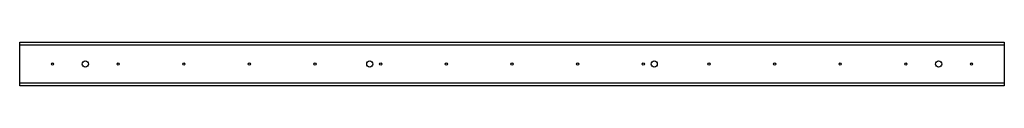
# Model space of a CAD drawing. Header units: inches. Extents: x 58.2 to 148.2, y 51.4 to 55.4.
import ezdxf

# ---------------------------------------------------------------- set-up
doc = ezdxf.new("R2010")
doc.units = ezdxf.units.IN
doc.header["$MEASUREMENT"] = 0
doc.layers.add('Visible Edges(ANSI)', color=7, linetype='Continuous', lineweight=25)
doc.layers.add('Visible Tangent Edges(ANSI)', color=7, linetype='Continuous', lineweight=25)

msp = doc.modelspace()

# ---------------------------------------------------------------- linework, layer by layer
at = {"layer": 'Visible Edges(ANSI)'}
for p, q in [((58.192, 55.164), (58.192, 55.414)), ((58.192, 55.414), (148.192, 55.414)), ((58.192, 51.664), (58.192, 55.164)), ((148.192, 55.414), (148.192, 55.164)), ((148.192, 55.164), (148.192, 51.664)), ((58.192, 51.414), (58.192, 51.664)), ((148.192, 51.414), (58.192, 51.414)), ((148.192, 51.664), (148.192, 51.414))]:
    msp.add_line(p, q, dxfattribs=at)
for centre, radius in [((61.192, 53.414), 0.101), ((64.192, 53.414), 0.281), ((67.192, 53.414), 0.101), ((73.192, 53.414), 0.101), ((79.192, 53.414), 0.101), ((85.192, 53.414), 0.101), ((90.192, 53.414), 0.281), ((91.192, 53.414), 0.101), ((97.192, 53.414), 0.101), ((103.192, 53.414), 0.101), ((109.192, 53.414), 0.101), ((115.192, 53.414), 0.101), ((116.192, 53.414), 0.281), ((121.192, 53.414), 0.101), ((127.192, 53.414), 0.101), ((133.192, 53.414), 0.101), ((139.192, 53.414), 0.101), ((142.192, 53.414), 0.281), ((145.192, 53.414), 0.101)]:
    msp.add_circle(centre, radius, dxfattribs=at)
at = {"layer": 'Visible Tangent Edges(ANSI)'}
for p, q in [((58.192, 55.164), (148.192, 55.164)), ((148.192, 51.664), (58.192, 51.664))]:
    msp.add_line(p, q, dxfattribs=at)

doc.saveas('drawing.dxf')
